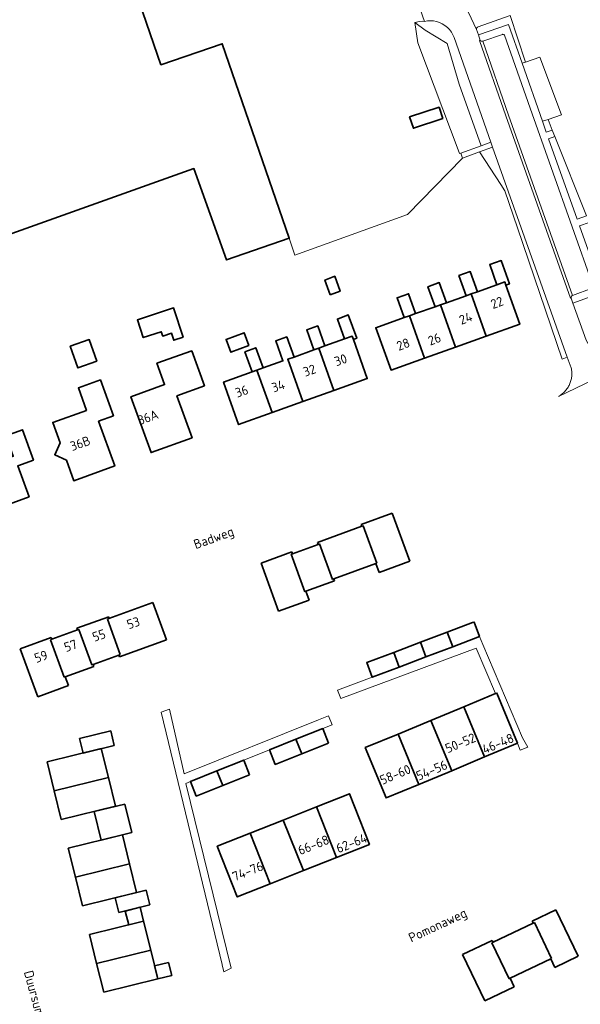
# Model space of a CAD drawing. Header units: metres. Extents: x 244832 to 245816, y 594581 to 595225.
# Tile 10 of 34: x 245039 to 245147, y 594865 to 595054. Entities that reach past the tile are written whole.
import ezdxf
from ezdxf.enums import TextEntityAlignment as Align

# ---------------------------------------------------------------- set-up
doc = ezdxf.new("R2010")
doc.units = ezdxf.units.M
for name, color, linetype, lineweight in [('B-XX-GR-GROENVOORZIENING-GV', 80, 'Continuous', 18), ('B-XX-GR-STRUIK-GV', 90, 'Continuous', 13), ('B-XX-OG-BEBOUWING-GV', 7, 'Continuous', 35), ('B-XX-OG-BEBOUWING-T18', 10, 'Continuous', 18), ('B-XX-OG-BEBOUWING_SCHUUR-GV', 7, 'Continuous', 35), ('B-XX-OG-TERREIN_ERF-GV', 7, 'Continuous', 18), ('B-XX-OG-TOPOGRAFIE-T18', 10, 'Continuous', 18), ('B-XX-VH-GOOT-G', 170, 'Continuous', 18), ('B-XX-VH-VERHARDING_BEDRIJFSVLOERPLAAT-GV', 252, 'Continuous', 18), ('B-XX-VH-VERHARDING_GESLOTEN-GV', 252, 'Continuous', 18), ('B-XX-VH-VERHARDING_OPEN-GV', 252, 'Continuous', 18), ('N-WE-KG-NIEUWE_BOUWEN-G', 7, 'Continuous', 35)]:
    doc.layers.add(name, color=color, linetype=linetype, lineweight=lineweight)
doc.styles.add('NLCS-ISO-M-T18', font='NLCS-ISO.ttf', dxfattribs={"height": 1.8})

msp = doc.modelspace()

# ---------------------------------------------------------------- linework, layer by layer
at = {"layer": 'B-XX-GR-GROENVOORZIENING-GV', "color": 252}
for points in [[(245135.84, 595045.94), (245136.5, 595046.17), (245133.55, 595055.08), (245127.38, 595052.91), (245127.27, 595052.86), (245127.17, 595052.78), (245127.1, 595052.67), (245127.07, 595052.55), (245127.08, 595052.42), (245127.46, 595051.4), (245133.21, 595053.37)], [(245122.78, 595050.87), (245122.55, 595051.41), (245122.25, 595051.93), (245121.89, 595052.4), (245121.48, 595052.82), (245121.02, 595053.2), (245120.51, 595053.51), (245119.97, 595053.76), (245119.41, 595053.94), (245118.83, 595054.05), (245118.23, 595054.09), (245117.64, 595054.06), (245117.06, 595053.96), (245116.65, 595054.01), (245116.15, 595053.95), (245115.22, 595053.77), (245117.19, 595052.3), (245121.42, 595049.74), (245123.73, 595041.92), (245127.96, 595030.11), (245129.8, 595030.77)], [(245139.22, 595047.08), (245136.5, 595046.17), (245135.84, 595045.94), (245139.73, 595034.82), (245140.86, 595035.12), (245143.38, 595036.06)], [(245140.86, 595035.12), (245139.73, 595034.82), (245140.47, 595032.72), (245141.63, 595033.12)], [(245142.11, 595031.9), (245140.92, 595031.43), (245146.4, 595016), (245148.17, 595016.64)], [(245130.17, 595029.82), (245127.68, 595028.92), (245131.72, 595022.7), (245132.54, 595021.43), (245134.94, 595014.35), (245143.49, 594989.14), (245144.5, 594989.53)], [(245148.69, 595015.37), (245146.86, 595014.72), (245151.37, 595002.03), (245145.59, 594999.93), (245148.12, 594992.81), (245148.42, 594992.2), (245148.77, 594991.61), (245149.17, 594991.05), (245149.36, 594990.83), (245157.09, 594993.94), (245152.82, 595005.19)]]:
    msp.add_lwpolyline(points, close=True, dxfattribs=at)
at = {"layer": 'B-XX-GR-STRUIK-GV', "color": 252}
msp.add_lwpolyline([(245123.73, 595041.92), (245121.42, 595049.74), (245117.19, 595052.3), (245115.22, 595053.77), (245115.84, 595049.87), (245123.73, 595028.79), (245123.8, 595028.61), (245124.04, 595028.7), (245127.96, 595030.11)], close=True, dxfattribs=at)
at = {"layer": 'B-XX-OG-BEBOUWING-GV', "color": 252}
for points in [[(245066.46, 595045.63), (245060.17, 595063.91), (245043.98, 595058.33), (245042.47, 595057.81), (245017.4, 595049.17), (245017.91, 595047.7), (245020.06, 595041.43), (245008.24, 595037.36), (245016.36, 595013.77), (245028.19, 595017.84), (245030.64, 595010.72), (245072.83, 595025.71), (245079.06, 595008.19), (245091.12, 595012.35), (245078.27, 595049.69)], [(245120.6, 595035.31), (245119.88, 595037.5), (245114.23, 595035.64), (245114.95, 595033.45)], [(245131, 595003.43), (245132.51, 595003.97), (245132.72, 595003.37), (245133.39, 595003.6), (245131.81, 595008.06), (245129.63, 595007.29)], [(245125.06, 595001.33), (245126.08, 595001.69), (245127.24, 595002.1), (245125.87, 595005.96), (245123.69, 595005.18)], [(245119.11, 594999.22), (245120.14, 594999.58), (245121.29, 594999.99), (245119.92, 595003.84), (245117.75, 595003.06)], [(245132.72, 595003.37), (245132.51, 595003.97), (245131, 595003.43), (245127.24, 595002.1), (245126.08, 595001.69), (245128.95, 594993.57), (245135.37, 594995.86)], [(245113.2, 594997.12), (245114.2, 594997.48), (245115.38, 594997.9), (245114.02, 595001.72), (245111.84, 595000.95)], [(245126.08, 595001.69), (245125.06, 595001.33), (245121.29, 594999.99), (245120.14, 594999.58), (245123.02, 594991.45), (245128.95, 594993.57)], [(245070.77, 594993.36), (245068.92, 594998.98), (245061.98, 594996.7), (245063.1, 594993.29), (245066.56, 594994.43), (245066.84, 594993.57), (245068.52, 594994.12), (245068.96, 594992.77)], [(245120.14, 594999.58), (245119.11, 594999.22), (245115.38, 594997.9), (245114.2, 594997.48), (245117.08, 594989.34), (245123.02, 594991.45)], [(245101.73, 594993.03), (245103.22, 594993.56), (245103.43, 594992.96), (245104.07, 594993.18), (245102.45, 594997.63), (245100.36, 594996.86)], [(245114.2, 594997.48), (245113.2, 594997.12), (245107.73, 594995.19), (245110.67, 594987.05), (245117.08, 594989.34)], [(245083.36, 594991.76), (245082.44, 594994.23), (245079, 594992.94), (245079.92, 594990.47)], [(245095.85, 594990.94), (245096.78, 594991.27), (245097.98, 594991.69), (245096.58, 594995.54), (245094.48, 594994.77)], [(245054.2, 594988.75), (245052.73, 594992.91), (245049.07, 594991.62), (245050.54, 594987.46)], [(245090.85, 594989.15), (245092.04, 594989.57), (245090.64, 594993.43), (245088.54, 594992.66), (245089.92, 594988.82), (245086.1, 594987.46), (245084.92, 594987.03), (245087.82, 594978.9), (245093.75, 594981.02)], [(245103.43, 594992.96), (245103.22, 594993.56), (245101.73, 594993.03), (245097.98, 594991.69), (245096.78, 594991.27), (245099.68, 594983.14), (245106.1, 594985.42)], [(245074.83, 594984.02), (245072.39, 594990.74), (245065.73, 594988.36), (245067.2, 594984.28), (245060.71, 594981.95), (245064.61, 594971.22), (245072.48, 594974.08), (245069.57, 594982.11)], [(245083.98, 594986.7), (245084.92, 594987.03), (245086.1, 594987.46), (245084.69, 594991.33), (245082.6, 594990.56)], [(245096.78, 594991.27), (245095.85, 594990.94), (245092.04, 594989.57), (245090.85, 594989.15), (245093.75, 594981.02), (245099.68, 594983.14)], [(245084.92, 594987.03), (245083.98, 594986.7), (245078.53, 594984.76), (245081.4, 594976.61), (245087.82, 594978.9)], [(245057.36, 594978.28), (245054.88, 594985.17), (245050.65, 594983.65), (245052.19, 594979.32), (245045.71, 594977.01), (245047.13, 594973.09), (245046.1, 594970.82), (245048.34, 594969.75), (245049.76, 594965.83), (245057.61, 594968.66), (245054.51, 594977.25)], [(245042.02, 594969.76), (245039.89, 594975.61), (245036.7, 594974.45), (245038.12, 594970.53), (245026.05, 594966.15), (245028.91, 594958.29), (245041.17, 594962.74), (245039.01, 594968.67)], [(245127.67, 594935.91), (245126.61, 594938.72), (245126.3, 594938.6), (245121.45, 594936.77), (245122.51, 594933.96)], [(245122.51, 594933.96), (245121.45, 594936.77), (245116.32, 594934.83), (245117.37, 594932.02)], [(245117.37, 594932.02), (245116.32, 594934.83), (245111.18, 594932.89), (245112.24, 594930.08)], [(245112.24, 594930.08), (245111.18, 594932.89), (245106.01, 594930.93), (245107.06, 594928.13)], [(245134.93, 594915.44), (245130.98, 594925.07), (245130.75, 594924.98), (245124.64, 594922.45), (245128.63, 594912.82)], [(245128.63, 594912.82), (245124.64, 594922.45), (245118.33, 594919.83), (245122.33, 594910.19)], [(245122.33, 594910.19), (245118.33, 594919.83), (245112.02, 594917.22), (245116.02, 594907.57)], [(245098.65, 594915.47), (245097.54, 594918.26), (245092.41, 594916.21), (245093.55, 594913.44)], [(245116.02, 594907.57), (245112.02, 594917.22), (245105.71, 594914.61), (245109.72, 594904.95)], [(245093.55, 594913.44), (245092.41, 594916.21), (245087.31, 594914.18), (245088.42, 594911.39)], [(245083.51, 594909.42), (245082.39, 594912.22), (245077.24, 594910.15), (245078.37, 594907.36)], [(245078.37, 594907.36), (245077.24, 594910.15), (245072.16, 594908.12), (245073.28, 594905.32)], [(245106.53, 594896.05), (245102.68, 594905.76), (245096.33, 594903.24), (245100.18, 594893.53)], [(245100.18, 594893.53), (245096.33, 594903.24), (245089.98, 594900.72), (245093.83, 594891.01)], [(245087.49, 594888.49), (245093.83, 594891.01), (245089.98, 594900.72), (245083.63, 594898.2)], [(245087.49, 594888.49), (245083.63, 594898.2), (245077.29, 594895.68), (245081.14, 594885.96)]]:
    msp.add_lwpolyline(points, close=True, dxfattribs=at)
at = {"layer": 'B-XX-OG-BEBOUWING_SCHUUR-GV', "color": 252}
msp.add_lwpolyline([(245098.99, 595001.49), (245100.88, 595002.19), (245099.85, 595005.05), (245097.96, 595004.34)], close=True, dxfattribs=at)
at = {"layer": 'B-XX-OG-TERREIN_ERF-GV', "color": 252}
msp.add_lwpolyline([(245124.48, 595057.97), (245127.08, 595052.42), (245127.07, 595052.55), (245127.1, 595052.67), (245127.17, 595052.78), (245127.27, 595052.86), (245127.38, 595052.91), (245133.55, 595055.08), (245136.5, 595046.17), (245139.22, 595047.08), (245143.38, 595036.06), (245140.86, 595035.12), (245141.63, 595033.12), (245142.11, 595031.9), (245148.17, 595016.64)], dxfattribs=at)
for points in [[(245113.2, 594997.12), (245111.84, 595000.95), (245114.02, 595001.72), (245115.38, 594997.9), (245119.11, 594999.22), (245117.75, 595003.06), (245119.92, 595003.84), (245121.29, 594999.99), (245125.06, 595001.33), (245123.69, 595005.18), (245125.87, 595005.96), (245127.24, 595002.1), (245131, 595003.43), (245129.63, 595007.29), (245131.81, 595008.06), (245133.39, 595003.6), (245132.72, 595003.37), (245135.37, 594995.86), (245128.95, 594993.57), (245123.02, 594991.45), (245117.08, 594989.34), (245110.67, 594987.05), (245107.73, 594995.19)], [(245070.77, 594993.36), (245068.96, 594992.77), (245068.52, 594994.12), (245066.84, 594993.57), (245066.56, 594994.43), (245063.1, 594993.29), (245061.98, 594996.7), (245068.92, 594998.98)], [(245092.04, 594989.57), (245095.85, 594990.94), (245094.48, 594994.77), (245096.58, 594995.54), (245097.98, 594991.69), (245101.73, 594993.03), (245100.36, 594996.86), (245102.45, 594997.63), (245104.07, 594993.18), (245103.43, 594992.96), (245106.1, 594985.42), (245099.68, 594983.14), (245093.75, 594981.02), (245087.82, 594978.9), (245081.4, 594976.61), (245078.53, 594984.76), (245083.98, 594986.7), (245082.6, 594990.56), (245084.69, 594991.33), (245086.1, 594987.46), (245089.92, 594988.82), (245088.54, 594992.66), (245090.64, 594993.43)], [(245079, 594992.94), (245082.44, 594994.23), (245083.36, 594991.76), (245079.92, 594990.47)], [(245054.2, 594988.75), (245050.54, 594987.46), (245049.07, 594991.62), (245052.73, 594992.91)], [(245074.83, 594984.02), (245069.57, 594982.11), (245072.48, 594974.08), (245064.61, 594971.22), (245060.71, 594981.95), (245067.2, 594984.28), (245065.73, 594988.36), (245072.39, 594990.74)], [(245057.61, 594968.66), (245049.76, 594965.83), (245048.34, 594969.75), (245046.1, 594970.82), (245047.13, 594973.09), (245045.71, 594977.01), (245052.19, 594979.32), (245050.65, 594983.65), (245054.88, 594985.17), (245057.36, 594978.28), (245054.51, 594977.25)], [(245042.02, 594969.76), (245039.01, 594968.67), (245041.17, 594962.74), (245028.91, 594958.29), (245026.05, 594966.15), (245038.12, 594970.53), (245036.7, 594974.45), (245039.89, 594975.61)], [(245083.63, 594898.2), (245089.98, 594900.72), (245096.33, 594903.24), (245102.68, 594905.76), (245106.53, 594896.05), (245100.18, 594893.53), (245093.83, 594891.01), (245087.49, 594888.49), (245081.14, 594885.96), (245077.29, 594895.68)]]:
    msp.add_lwpolyline(points, close=True, dxfattribs=at)
at = {"layer": 'B-XX-VH-GOOT-G', "color": 252}
msp.add_lwpolyline([(245128.29, 595050.17), (245133.22, 595036), (245145.51, 595001.37)], dxfattribs=at)
at = {"layer": 'B-XX-VH-VERHARDING_BEDRIJFSVLOERPLAAT-GV', "color": 252}
for points in [[(245115.84, 595049.87), (245115.22, 595053.77), (245116.15, 595053.95), (245116.65, 595054.01), (245117.06, 595053.96), (245114.49, 595061.52), (245114.3, 595061.43), (245107.2, 595080.83), (245059.91, 595064.74), (245060.17, 595063.91), (245066.46, 595045.63), (245078.27, 595049.69), (245091.12, 595012.35), (245092.21, 595009.1), (245113.85, 595016.93), (245124.38, 595027.72), (245124.04, 595028.7), (245123.8, 595028.61), (245123.73, 595028.79)], [(245114.23, 595035.64), (245119.88, 595037.5), (245120.6, 595035.31), (245114.95, 595033.45)]]:
    msp.add_lwpolyline(points, close=True, dxfattribs=at)
at = {"layer": 'B-XX-VH-VERHARDING_GESLOTEN-GV', "color": 252}
for points in [[(245114.49, 595061.52), (245117.06, 595053.96), (245117.64, 595054.06), (245118.23, 595054.09), (245118.83, 595054.05), (245119.41, 595053.94), (245119.97, 595053.76), (245120.51, 595053.51), (245121.02, 595053.2), (245121.48, 595052.82), (245121.89, 595052.4), (245122.25, 595051.93), (245122.55, 595051.41), (245122.78, 595050.87), (245129.8, 595030.77), (245130.17, 595029.82), (245144.5, 594989.53), (245144.67, 594989.05), (245145.26, 594987.51), (245145.27, 594987.47), (245145.3, 594987.27), (245145.33, 594987.07), (245145.36, 594986.87), (245145.37, 594986.67), (245145.38, 594986.46), (245145.38, 594986.26), (245145.37, 594986.06), (245145.35, 594985.86), (245145.32, 594985.66), (245145.29, 594985.46), (245145.25, 594985.27), (245145.2, 594985.07), (245145.14, 594984.88), (245145.08, 594984.69), (245145.01, 594984.5), (245144.93, 594984.31), (245144.84, 594984.13), (245144.75, 594983.95), (245144.65, 594983.78), (245144.54, 594983.61), (245144.42, 594983.44), (245144.3, 594983.28), (245144.18, 594983.12), (245144.04, 594982.96), (245143.9, 594982.82), (245143.76, 594982.68), (245143.61, 594982.55), (245143.45, 594982.42), (245143.29, 594982.3), (245143.13, 594982.18), (245142.96, 594982.07), (245142.79, 594981.97), (245156.25, 594988.42)], [(245148.12, 594992.81), (245145.59, 594999.93), (245145.27, 595000.89), (245145.13, 595000.84), (245132.72, 595035.84), (245127.65, 595050.27), (245127.78, 595050.31), (245127.46, 595051.4), (245127.08, 595052.42), (245124.48, 595057.97)], [(245148.17, 595016.64), (245146.4, 595016), (245140.92, 595031.43), (245142.11, 595031.9), (245141.63, 595033.12), (245140.47, 595032.72), (245139.73, 595034.82), (245135.84, 595045.94), (245133.21, 595053.37), (245127.46, 595051.4), (245127.78, 595050.31), (245127.86, 595050.23), (245127.96, 595050.18), (245128.07, 595050.15), (245128.18, 595050.15), (245128.29, 595050.17), (245132.07, 595051.48), (245132.15, 595051.49), (245132.24, 595051.47), (245132.32, 595051.43), (245132.38, 595051.38), (245132.44, 595051.31), (245137.36, 595037.33), (245149.45, 595003.17)], [(245149.28, 595002.81), (245145.51, 595001.37), (245145.51, 595001.37), (245145.4, 595001.32), (245145.31, 595001.23), (245145.26, 595001.12), (245145.25, 595001), (245145.27, 595000.89), (245145.59, 594999.93), (245151.37, 595002.03), (245146.86, 595014.72), (245148.69, 595015.37)]]:
    msp.add_lwpolyline(points, dxfattribs=at)
msp.add_lwpolyline([(245130.17, 595029.82), (245129.8, 595030.77), (245127.96, 595030.11), (245124.04, 595028.7), (245124.38, 595027.72), (245127.68, 595028.92)], close=True, dxfattribs=at)
at = {"layer": 'B-XX-VH-VERHARDING_OPEN-GV', "color": 252}
msp.add_lwpolyline([(245149.45, 595003.17), (245137.36, 595037.33), (245132.44, 595051.31), (245132.38, 595051.38), (245132.32, 595051.43), (245132.24, 595051.47), (245132.15, 595051.49), (245132.07, 595051.48), (245128.29, 595050.17), (245128.18, 595050.15), (245128.07, 595050.15), (245127.96, 595050.18), (245127.86, 595050.23), (245127.78, 595050.31), (245127.65, 595050.27), (245132.72, 595035.84), (245145.13, 595000.84), (245145.27, 595000.89), (245145.25, 595001), (245145.26, 595001.12), (245145.31, 595001.23), (245145.4, 595001.32), (245145.51, 595001.37), (245145.51, 595001.37), (245149.28, 595002.81)], dxfattribs=at)
for points in [[(245128.3, 594934.43), (245127.67, 594935.91), (245122.51, 594933.96), (245117.37, 594932.02), (245112.24, 594930.08), (245107.06, 594928.13), (245100.4, 594925.62), (245101.02, 594924.06), (245127, 594933.71), (245130.75, 594924.98), (245130.98, 594925.07), (245134.93, 594915.44), (245135.46, 594914.11), (245136.92, 594914.69), (245135.92, 594916.51)], [(245070.93, 594909.6), (245068.15, 594922), (245066.54, 594921.44), (245078.22, 594872.99), (245078.23, 594872.93), (245078.55, 594871.61), (245080, 594872.31), (245071.25, 594907.76), (245072.16, 594908.12), (245077.24, 594910.15), (245082.39, 594912.22), (245087.31, 594914.18), (245092.41, 594916.21), (245097.54, 594918.26), (245099.34, 594919.01), (245098.66, 594920.71), (245096.76, 594919.92)]]:
    msp.add_lwpolyline(points, close=True, dxfattribs=at)
at = {"layer": 'N-WE-KG-NIEUWE_BOUWEN-G', "color": 252}
for p, q in [((245110.88, 594959.61), (245104.96, 594957.46)), ((245114.25, 594950.38), (245110.88, 594959.61)), ((245105.09, 594957.1), (245096.56, 594954)), ((245104.96, 594957.46), (245105.09, 594957.1)), ((245105.33, 594957.19), (245105.09, 594957.1)), ((245107.95, 594950), (245105.33, 594957.19)), ((245096.7, 594953.62), (245091.75, 594951.82)), ((245096.56, 594954), (245096.7, 594953.62)), ((245096.7, 594953.62), (245096.96, 594953.71)), ((245096.96, 594953.71), (245099.44, 594946.9)), ((245091.62, 594952.17), (245085.7, 594950.01)), ((245091.51, 594951.73), (245091.75, 594951.82)), ((245094.13, 594944.54), (245091.51, 594951.73)), ((245091.75, 594951.82), (245091.62, 594952.17)), ((245085.7, 594950.01), (245089.06, 594940.78)), ((245099.7, 594947), (245107.76, 594949.93)), ((245107.76, 594949.93), (245107.95, 594950)), ((245107.76, 594949.93), (245108.37, 594948.24)), ((245108.37, 594948.24), (245114.25, 594950.38)), ((245099.44, 594946.9), (245099.7, 594947)), ((245099.84, 594946.62), (245099.7, 594947)), ((245094.32, 594944.61), (245099.84, 594946.62)), ((245094.93, 594942.92), (245094.32, 594944.61)), ((245064.96, 594942.48), (245056.46, 594939.39)), ((245067.58, 594935.3), (245064.96, 594942.48)), ((245089.06, 594940.78), (245094.93, 594942.92)), ((245056.46, 594939.74), (245050.36, 594937.56)), ((245056.2, 594939.29), (245056.46, 594939.39)), ((245058.69, 594932.46), (245056.2, 594939.29)), ((245056.46, 594939.39), (245056.46, 594939.74)), ((245050.36, 594937.56), (245050.49, 594937.21)), ((245050.49, 594937.21), (245050.75, 594937.31)), ((245050.75, 594937.31), (245053.24, 594930.47)), ((245045.41, 594935.76), (245039.49, 594933.6)), ((245045.54, 594935.41), (245045.41, 594935.76)), ((245050.49, 594937.21), (245045.54, 594935.41)), ((245039.49, 594933.6), (245042.85, 594924.37)), ((245045.3, 594935.32), (245045.54, 594935.41)), ((245047.92, 594928.13), (245045.3, 594935.32)), ((245058.56, 594932.01), (245067.58, 594935.3)), ((245053.5, 594930.56), (245058.43, 594932.36)), ((245058.43, 594932.36), (245058.69, 594932.46)), ((245058.43, 594932.36), (245058.56, 594932.01)), ((245048.11, 594928.2), (245053.63, 594930.21)), ((245053.24, 594930.47), (245053.5, 594930.56)), ((245053.63, 594930.21), (245053.5, 594930.56)), ((245048.11, 594928.2), (245047.92, 594928.13)), ((245048.72, 594926.51), (245048.11, 594928.2)), ((245042.85, 594924.37), (245048.72, 594926.51)), ((245050.87, 594916.39), (245056.85, 594917.86)), ((245056.85, 594917.86), (245057.54, 594915.04)), ((245051.56, 594913.57), (245050.87, 594916.39)), ((245057.54, 594915.04), (245051.56, 594913.57)), ((245044.64, 594911.87), (245055.04, 594914.43)), ((245055.04, 594914.43), (245056.4, 594908.89)), ((245046, 594906.34), (245044.64, 594911.87)), ((245046, 594906.34), (245056.4, 594908.89)), ((245056.4, 594908.89), (245046, 594906.34)), ((245056.4, 594908.89), (245057.76, 594903.35)), ((245047.36, 594900.8), (245046, 594906.34)), ((245057.76, 594903.35), (245047.36, 594900.8)), ((245053.67, 594902.35), (245059.55, 594903.79)), ((245059.55, 594903.79), (245060.89, 594898.31)), ((245055.02, 594896.87), (245053.67, 594902.35)), ((245048.71, 594895.32), (245059.1, 594897.87)), ((245060.89, 594898.31), (245055.02, 594896.87)), ((245059.1, 594897.87), (245060.46, 594892.34)), ((245050.07, 594889.78), (245048.71, 594895.32)), ((245050.07, 594889.78), (245060.46, 594892.34)), ((245060.46, 594892.34), (245050.07, 594889.78)), ((245060.46, 594892.34), (245061.82, 594886.8)), ((245051.43, 594884.25), (245050.07, 594889.78)), ((245061.82, 594886.8), (245051.43, 594884.25)), ((245057.69, 594885.79), (245063.67, 594887.26)), ((245063.67, 594887.26), (245064.37, 594884.43)), ((245058.39, 594882.96), (245057.69, 594885.79)), ((245064.37, 594884.43), (245058.39, 594882.96)), ((245059.65, 594883.26), (245062.52, 594883.97)), ((245060.3, 594880.59), (245059.65, 594883.26)), ((245062.52, 594883.97), (245063.17, 594881.3)), ((245142.31, 594883.48), (245137.77, 594881.31)), ((245146.56, 594874.59), (245142.31, 594883.48)), ((245052.78, 594878.75), (245063.17, 594881.3)), ((245063.17, 594881.3), (245060.3, 594880.59)), ((245063.17, 594881.3), (245064.53, 594875.77)), ((245137.95, 594880.95), (245130.26, 594877.27)), ((245137.77, 594881.31), (245137.95, 594880.95)), ((245137.95, 594880.95), (245138.2, 594881.07)), ((245138.2, 594881.07), (245141.5, 594874.17)), ((245054.14, 594873.21), (245052.78, 594878.75)), ((245130.1, 594877.61), (245124.41, 594874.89)), ((245130.03, 594877.16), (245130.26, 594877.27)), ((245133.34, 594870.26), (245130.03, 594877.16)), ((245130.26, 594877.27), (245130.1, 594877.61)), ((245054.14, 594873.21), (245064.53, 594875.77)), ((245064.53, 594875.77), (245054.14, 594873.21)), ((245064.53, 594875.77), (245065.9, 594870.23)), ((245055.5, 594867.68), (245054.14, 594873.21)), ((245065.27, 594872.76), (245067.94, 594873.41)), ((245067.94, 594873.41), (245068.56, 594870.88)), ((245124.41, 594874.89), (245128.66, 594866.02)), ((245133.52, 594870.35), (245141.32, 594874.08)), ((245141.5, 594874.17), (245141.32, 594874.08)), ((245141.32, 594874.08), (245142.1, 594872.45)), ((245142.1, 594872.45), (245146.56, 594874.59)), ((245065.9, 594870.23), (245065.27, 594872.76)), ((245065.9, 594870.23), (245055.5, 594867.68)), ((245068.56, 594870.88), (245065.9, 594870.23)), ((245133.51, 594870.34), (245133.34, 594870.26)), ((245134.29, 594868.72), (245133.52, 594870.35)), ((245128.66, 594866.02), (245134.29, 594868.72))]:
    msp.add_line(p, q, dxfattribs=at)

# ---------------------------------------------------------------- texts
at = {"layer": 'B-XX-OG-BEBOUWING-T18', "color": 252, "style": 'NLCS-ISO-M-T18'}
for s, rotation, p in [('22', 20.6, (245131, 595000)), ('24', 20.6, (245125, 594997)), ('26', 20.6, (245119, 594993)), ('28', 20.6, (245113, 594992)), ('30', 19.1, (245101, 594989)), ('32', 19.1, (245095, 594987)), ('34', 19.1, (245089, 594984)), ('36', 19.1, (245082, 594983)), ('36A', 19.7, (245064, 594978)), ('36B', 19.6, (245051, 594973)), ('53', 18.5, (245061.19, 594938.55)), ('55', 18.5, (245054.59, 594936.15)), ('57', 18.5, (245049.14, 594934.17)), ('59', 18.5, (245043.46, 594932.1)), ('50-52', 22.5, (245123.98, 594915.5)), ('46-48', 22.5, (245131.2, 594915.39)), ('58-60', 22.5, (245111.48, 594909.45)), ('54-56', 22.5, (245118.48, 594910.27)), ('66-68', 21.6, (245095.78, 594895.94)), ('62-64', 21.6, (245103.09, 594896.29)), ('74-76', 21.6, (245083.16, 594890.89))]:
    msp.add_text(s, height=1.8, rotation=rotation, dxfattribs=at).set_placement(p, align=Align.MIDDLE_CENTER)
at = {"layer": 'B-XX-OG-TOPOGRAFIE-T18', "color": 252, "style": 'NLCS-ISO-M-T18'}
for s, rotation, p in [('Badweg', 19.7, (245076.62, 594954.88)), ('Pomonaweg', 25.1, (245119.61, 594880.54)), ('Duursumerweg', 285.2, (245043.03, 594864.39))]:
    msp.add_text(s, height=1.8, rotation=rotation, dxfattribs=at).set_placement(p, align=Align.MIDDLE_CENTER)

doc.saveas('drawing.dxf')
